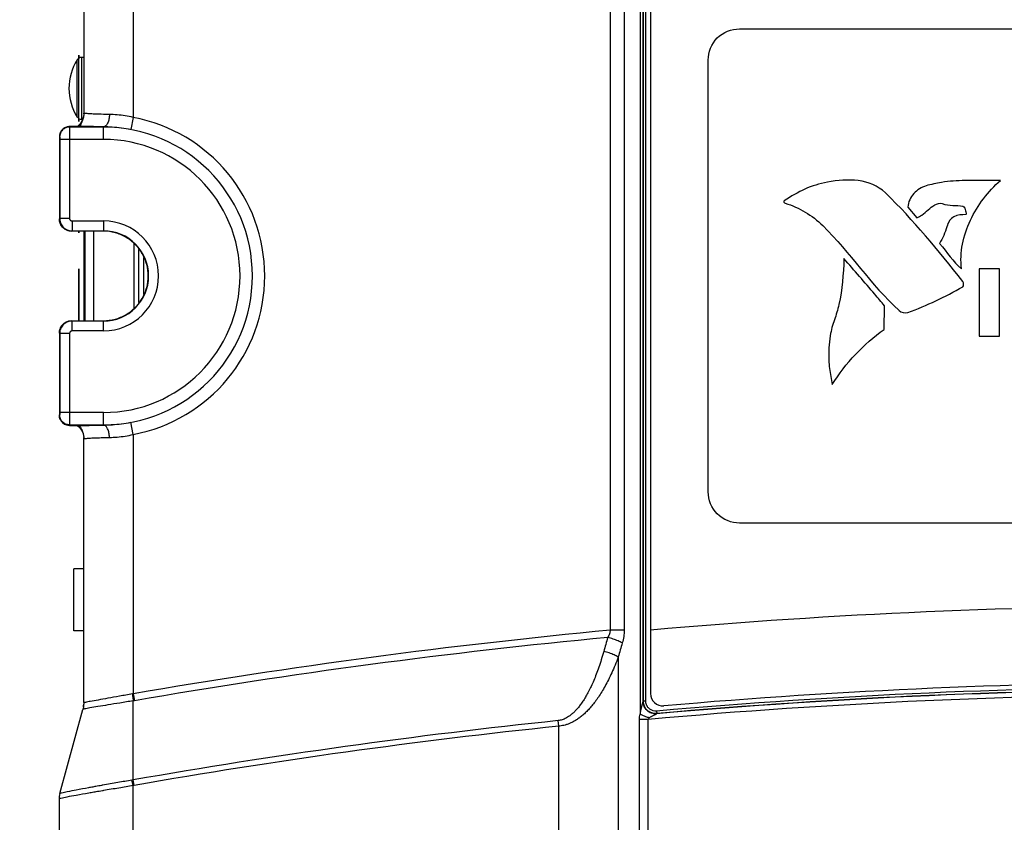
# Model space of a CAD drawing. Header units: inches. Extents: x 0 to 34, y 0 to 22.
# Tile 25 of 50: x 15.7 to 17.7, y 10.6 to 12.2. Entities that reach past the tile are written whole.
import ezdxf

# ---------------------------------------------------------------- set-up
doc = ezdxf.new("R2010")
doc.units = ezdxf.units.IN
doc.header["$LTSCALE"] = 1.87
doc.header["$MEASUREMENT"] = 0
doc.layers.get('0').update_dxf_attribs({"linetype": 'CONTINUOUS'})
for name, color, linetype in [('02___PRT_ALL_AXES', 7, 'CONTINUOUS'), ('DATUMCURVES', 7, 'CONTINUOUS'), ('DIMENSIONS', 7, 'CONTINUOUS')]:
    doc.layers.add(name, color=color, linetype=linetype)
doc.styles.get("Standard").update_dxf_attribs({"font": 'txt', "width": 0.8})
doc.dimstyles.new('DIMSTYLE_1', dxfattribs={"dimtxt": 0.125, "dimasz": 0.1875, "dimexe": 0.18, "dimexo": 0.0625, "dimgap": 0.09, "dimtad": 0, "dimtih": 1, "dimtoh": 1, "dimdec": 3, "dimzin": 4, "dimdsep": 46, "dimtxsty": 'STANDARD', "dimblk": '_FILLED', "dimblk1": '_FILLED', "dimblk2": '_FILLED', "dimcen": 0.09, "dimadec": 0, "dimazin": 0, "dimtp": 0.01, "dimtm": 0.01, "dimtfac": 1, "dimtdec": 3, "dimtofl": 0, "dimtmove": 0, "dimatfit": 3, "dimldrblk": '_FILLED', "dimfxl": 1, "dimtolj": 1, "dimtzin": 4, "dimarcsym": 0})

# ---------------------------------------------------------------- blocks, each defined once
blk = doc.blocks.new('_FILLED')
at = {"color": 0, "linetype": 'BYBLOCK'}
blk.add_solid([(0, 0), (-1, 0.167), (-1, -0.167)], dxfattribs=at)
blk = doc.blocks.new('*D10')
at = {"layer": 'DIMENSIONS', "color": 2, "linetype": 'CONTINUOUS'}
for p, q in [((14.6548, 12.7625), (14.6548, 8.7259)), ((15.8287, 10.0189), (15.8287, 8.7259)), ((14.6548, 8.8509), (14.3248, 8.8509)), ((15.8287, 8.8509), (16.1887, 8.8509))]:
    blk.add_line(p, q, dxfattribs=at)
at = {"layer": 'DIMENSIONS', "color": 2, "linetype": 'CONTINUOUS', "xscale": 0.1875, "yscale": 0.1875, "zscale": 0.1875}
blk.add_blockref('_FILLED', (14.6548, 8.8509), dxfattribs=at)
at = {"layer": 'DIMENSIONS', "color": 2, "linetype": 'CONTINUOUS', "xscale": 0.1875, "yscale": 0.1875, "zscale": 0.1875, "rotation": 180}
blk.add_blockref('_FILLED', (15.8287, 8.8509), dxfattribs=at)
at = {"layer": 'DIMENSIONS', "color": 2, "linetype": 'CONTINUOUS', "width": 0.8}
for s, p in [('1.174', (12.9373, 8.7884)), ('[', (13.5623, 8.7884)), ('29.82', (13.6623, 8.7884)), (']', (14.1623, 8.7884))]:
    blk.add_text(s, height=0.125, dxfattribs=at).set_placement(p)
blk = doc.blocks.new('*D15')
at = {"layer": 'DIMENSIONS', "color": 2, "linetype": 'CONTINUOUS'}
for p, q in [((14.7783, 16.2896), (13.0298, 16.2896)), ((13.1548, 16.2896), (13.1548, 13.7856)), ((13.1548, 9.9354), (13.1548, 13.5356)), ((16.0117, 9.9354), (13.0298, 9.9354))]:
    blk.add_line(p, q, dxfattribs=at)
at = {"layer": 'DIMENSIONS', "color": 2, "linetype": 'CONTINUOUS', "xscale": 0.1875, "yscale": 0.1875, "zscale": 0.1875}
for p, rotation in [((13.1548, 16.2896), 90), ((13.1548, 9.9354), 270)]:
    blk.add_blockref('_FILLED', p, dxfattribs=dict(at, rotation=rotation))
at = {"layer": 'DIMENSIONS', "color": 2, "linetype": 'CONTINUOUS', "width": 0.8}
for s, p in [('[', (13.1173, 13.5981)), (']', (13.7173, 13.5981)), ('6.354', (12.4923, 13.5981)), ('161.4', (13.2173, 13.5981))]:
    blk.add_text(s, height=0.125, dxfattribs=at).set_placement(p)

msp = doc.modelspace()

# ---------------------------------------------------------------- linework, layer by layer
at = {"color": 7, "linetype": 'CONTINUOUS'}
for p, q in [((17.0049, 12.5654), (17.0049, 10.7923)), ((15.8787, 12.5426), (15.8787, 12.0057)), ((17.0108, 12.54), (17.0108, 10.8177)), ((17.0112, 10.8183), (17.0112, 12.5395)), ((17.0162, 10.8183), (17.0162, 12.5395)), ((15.9787, 12.5244), (15.9787, 11.9996)), ((17.0256, 12.5238), (17.0256, 10.8339)), ((16.944, 12.3957), (16.944, 10.962)), ((16.9723, 12.3957), (16.9723, 10.962)), ((15.8656, 12.0005), (15.8656, 12.1162)), ((15.874, 12.1209), (15.874, 11.9959)), ((15.8787, 12.1209), (15.874, 12.1209)), ((15.8782, 12.0017), (15.8765, 11.9959)), ((15.8789, 12.0068), (15.8782, 12.0017)), ((15.9787, 11.9996), (15.9741, 11.9751)), ((15.8375, 11.977), (15.833, 11.9725)), ((15.8493, 11.9808), (15.8499, 11.9802)), ((15.9187, 11.9802), (15.8499, 11.9802)), ((15.8567, 11.9816), (15.8539, 11.9814)), ((15.8674, 11.982), (15.8567, 11.9816)), ((15.8575, 11.9816), (15.8567, 11.9816)), ((15.8674, 11.982), (15.8666, 11.982)), ((15.8765, 11.9959), (15.874, 11.9959)), ((15.9187, 11.9552), (15.9187, 11.9806)), ((15.8293, 11.9608), (15.8293, 11.9608)), ((15.8293, 11.9608), (15.8293, 11.7944)), ((15.8293, 11.9608), (15.8299, 11.9602)), ((15.83, 11.9552), (15.83, 11.7952)), ((15.9187, 11.9552), (15.83, 11.9552)), ((15.85, 11.9552), (15.85, 11.7952)), ((15.8293, 11.8642), (15.8293, 11.8642)), ((17.5465, 11.8183), (17.5646, 11.7968)), ((15.83, 11.7952), (15.8293, 11.7944)), ((15.8293, 11.7944), (15.8293, 11.7944)), ((15.85, 11.7952), (15.83, 11.7952)), ((15.855, 11.7902), (15.855, 11.7702)), ((15.855, 11.7902), (15.9187, 11.7902)), ((15.9187, 11.7902), (15.9187, 11.7694)), ((15.855, 11.7702), (15.8543, 11.7694)), ((15.9187, 11.7694), (15.8543, 11.7694)), ((15.8543, 11.7694), (15.8543, 11.7694)), ((15.855, 11.7702), (15.9187, 11.7702)), ((15.8787, 11.7694), (15.8787, 11.5883)), ((15.8807, 11.7694), (15.8807, 11.5883)), ((15.8987, 11.7694), (15.8987, 11.5883)), ((15.9187, 11.7694), (15.9187, 11.7694)), ((15.9805, 11.6132), (15.9805, 11.7445)), ((15.9905, 11.625), (15.9905, 11.7327)), ((16.0003, 11.6414), (16.0003, 11.7163)), ((17.732, 11.693), (17.691, 11.693)), ((17.691, 11.693), (17.691, 11.5568)), ((17.732, 11.5568), (17.732, 11.693)), ((17.4984, 11.5705), (17.4991, 11.6185)), ((15.855, 11.5875), (15.8543, 11.5883)), ((15.8543, 11.5883), (15.8543, 11.5883)), ((15.8543, 11.5883), (15.9187, 11.5883)), ((15.855, 11.5675), (15.855, 11.5875)), ((15.9187, 11.5875), (15.855, 11.5875)), ((15.9187, 11.5875), (15.9187, 11.5883)), ((15.9187, 11.5883), (15.9187, 11.5883)), ((15.9187, 11.5675), (15.9187, 11.5875)), ((15.83, 11.5626), (15.8293, 11.5633)), ((15.8293, 11.5633), (15.8293, 11.3969)), ((15.8293, 11.5633), (15.8293, 11.5633)), ((15.83, 11.5626), (15.83, 11.4026)), ((15.85, 11.5626), (15.83, 11.5626)), ((15.85, 11.5626), (15.85, 11.4026)), ((15.9187, 11.5675), (15.855, 11.5675)), ((17.691, 11.5568), (17.732, 11.5568)), ((15.8293, 11.4935), (15.8293, 11.4935)), ((15.9187, 11.4026), (15.83, 11.4026)), ((15.9187, 11.3771), (15.9187, 11.4026)), ((15.8299, 11.3976), (15.8293, 11.3969)), ((15.8293, 11.3969), (15.8298, 11.3925)), ((15.8293, 11.3969), (15.8293, 11.3969)), ((15.9787, 11.3581), (15.9741, 11.3827)), ((15.8499, 11.3776), (15.8493, 11.377)), ((15.8499, 11.3776), (15.9187, 11.3776)), ((15.8541, 11.3763), (15.8567, 11.3762)), ((15.8575, 11.3762), (15.8567, 11.3762)), ((15.8567, 11.3762), (15.8674, 11.3757)), ((15.8674, 11.3757), (15.8666, 11.3758)), ((15.8766, 11.3616), (15.8783, 11.3558)), ((15.8783, 11.3558), (15.8789, 11.3509)), ((15.8787, 10.8156), (15.8787, 11.3521)), ((15.8789, 11.3495), (15.8789, 11.3509)), ((15.9787, 11.3581), (15.9787, 10.8333)), ((15.8587, 10.9609), (15.8587, 11.0859)), ((15.8787, 11.0859), (15.8587, 11.0859)), ((15.8787, 10.9609), (15.8587, 10.9609)), ((16.9723, 10.962), (16.944, 10.962)), ((16.9606, 10.9079), (16.9606, 10.0743)), ((15.9787, 10.8333), (15.9811, 10.8194)), ((15.8301, 10.6315), (15.8768, 10.8015)), ((15.9787, 10.6591), (15.9787, 10.8191)), ((17.0108, 10.8178), (17.0112, 10.8183)), ((17.0162, 10.8183), (17.0112, 10.8183)), ((17.0209, 10.7814), (17.0033, 10.7814)), ((17.0033, 10.1218), (17.0033, 10.7814)), ((17.0209, 10.1218), (17.0209, 10.7814)), ((17.038, 10.7984), (17.0384, 10.7934)), ((17.038, 10.7929), (17.0384, 10.7934)), ((16.8399, 10.7678), (16.8387, 10.779)), ((16.8399, 10.0825), (16.8399, 10.7678)), ((15.9787, 10.6476), (15.9761, 10.6587)), ((15.9807, 10.648), (15.9787, 10.6591)), ((15.9787, 9.974), (15.9787, 10.6476)), ((15.8287, 10.6209), (15.8287, 10.0814))]:
    msp.add_line(p, q, dxfattribs=at)
for points in [[(15.8459, 11.9806), (15.8423, 11.9796), (15.8375, 11.977)], [(15.8539, 11.9814), (15.8508, 11.9812), (15.8484, 11.981), (15.8459, 11.9806)], [(15.8765, 11.9959), (15.8741, 11.9907), (15.8713, 11.9865), (15.8684, 11.9834), (15.8678, 11.9829)], [(15.833, 11.9725), (15.8301, 11.9664), (15.8293, 11.9608)], [(15.8293, 11.7944), (15.8301, 11.7881), (15.834, 11.7798), (15.8406, 11.7735), (15.8491, 11.77), (15.8543, 11.7694)], [(15.8543, 11.5883), (15.8479, 11.5875), (15.8397, 11.5836), (15.8333, 11.5769), (15.8298, 11.5685), (15.8293, 11.5633)], [(15.8298, 11.3925), (15.8321, 11.3867), (15.8357, 11.3822)], [(15.8357, 11.3822), (15.84, 11.3792), (15.8438, 11.3776)], [(15.8438, 11.3776), (15.8467, 11.3769), (15.849, 11.3767), (15.8513, 11.3765), (15.8541, 11.3763)], [(15.8663, 11.3758), (15.8663, 11.3758), (15.8682, 11.3745), (15.8711, 11.3715)], [(15.8711, 11.3715), (15.8741, 11.367), (15.8766, 11.3616)]]:
    msp.add_lwpolyline(points, dxfattribs=at)
for centre, radius, start, end in [((15.9564, 12.0584), 0.1077, 147.4796, 212.5204), ((15.874, 12.1109), 0.01, 90, 147.4796), ((15.874, 12.0059), 0.01, 212.5204, 270), ((15.9187, 11.6789), 0.3263, 280.5957, 79.4038), ((15.9187, 11.6789), 0.3013, 270, 90), ((15.9187, 11.6789), 0.2763, 270, 90), ((15.9187, 11.6789), 0.1113, 270, 90), ((15.9187, 11.6789), 0.0913, 270, 90), ((18.1425, -1.7122), 12.7235, 84.96408, 95.03592), ((18.1425, -1.7122), 12.7307, 95.4017, 99.78566), ((18.1425, -1.7122), 12.7166, 95.4291, 99.78566), ((18.1425, -1.7122), 12.5592, 84.95483, 95.04517), ((18.1425, -1.7122), 12.5538, 84.95283, 95.04717), ((18.1425, -1.7122), 12.5542, 84.95483, 95.04516), ((18.1425, -1.7122), 12.5685, 85.02614, 94.97386), ((18.1425, -1.7122), 12.5438, 84.87043, 95.12957), ((17.0506, 10.8339), 0.025, 180, 274.9739), ((15.8287, 10.8151), 0.05, 349.756, 356.9348), ((18.1425, -1.7122), 12.5591, 95.95862, 99.92076), ((18.1425, -1.7122), 12.5478, 95.95862, 99.92075), ((15.8687, 10.6209), 0.04, 164.6514, 180.0072)]:
    msp.add_arc(centre, radius, start, end, dxfattribs=at)
for points in [[(15.8769, 11.996), (15.8765, 11.9947), (15.8761, 11.9935), (15.8756, 11.9922)], [(15.8789, 12.0068), (15.8789, 12.0059), (15.8788, 12.005), (15.8787, 12.0041)], [(15.8789, 12.0082), (15.8789, 12.0078), (15.8789, 12.0073), (15.8789, 12.0068)], [(15.8791, 12.0082), (15.8791, 12.0082), (15.879, 12.0082), (15.8789, 12.0082)], [(15.8512, 11.9812), (15.8501, 11.9812), (15.8488, 11.9812), (15.8493, 11.9808)], [(15.8575, 11.9816), (15.8554, 11.9815), (15.8546, 11.9812), (15.8512, 11.9812)], [(15.8681, 11.9821), (15.8679, 11.9821), (15.8677, 11.982), (15.8674, 11.982)], [(15.8305, 11.9677), (15.8297, 11.9655), (15.8293, 11.9631), (15.8293, 11.9608)], [(15.8345, 11.9742), (15.8333, 11.9729), (15.8323, 11.9714), (15.8314, 11.9698)], [(15.8352, 11.9749), (15.8349, 11.9747), (15.8347, 11.9745), (15.8345, 11.9742)], [(15.8358, 11.9755), (15.8356, 11.9753), (15.8354, 11.9751), (15.8352, 11.9749)], [(17.501, 11.847), (17.47, 11.8768), (17.4252, 11.8762), (17.3838, 11.8687)], [(17.3838, 11.8687), (17.351, 11.8627), (17.3242, 11.8496), (17.2965, 11.8307)], [(17.6578, 11.6675), (17.6066, 11.7318), (17.5593, 11.7908), (17.501, 11.847)], [(17.2965, 11.8307), (17.2952, 11.8298), (17.2956, 11.8269), (17.298, 11.8262)], [(17.298, 11.8262), (17.327, 11.8171), (17.3529, 11.802), (17.3745, 11.7807)], [(17.6009, 11.8225), (17.6055, 11.8249), (17.6114, 11.8273), (17.6162, 11.8254)], [(15.8303, 11.7873), (15.8302, 11.7877), (15.8301, 11.7881), (15.83, 11.7886)], [(15.8342, 11.7796), (15.834, 11.7799), (15.8338, 11.7801), (15.8337, 11.7804)], [(17.3745, 11.7807), (17.4305, 11.7255), (17.4705, 11.662), (17.5289, 11.6089)], [(17.6255, 11.7784), (17.6223, 11.7664), (17.6164, 11.7553), (17.6108, 11.7443)], [(15.8411, 11.7732), (15.8407, 11.7735), (15.8404, 11.7737), (15.84, 11.7739)], [(15.8497, 11.7699), (15.8493, 11.7699), (15.8489, 11.77), (15.8485, 11.7701)], [(17.6108, 11.7443), (17.6262, 11.7277), (17.6378, 11.7075), (17.6552, 11.6932)], [(17.6579, 11.6571), (17.6597, 11.658), (17.6599, 11.6649), (17.6578, 11.6675)], [(17.5467, 11.605), (17.5855, 11.6193), (17.6215, 11.6363), (17.6579, 11.6571)], [(17.5289, 11.6089), (17.5328, 11.6054), (17.5405, 11.6027), (17.5467, 11.605)], [(15.8331, 11.5765), (15.8333, 11.5769), (15.8335, 11.5772), (15.8338, 11.5776)], [(15.8395, 11.5834), (15.8397, 11.5836), (15.84, 11.5838), (15.8402, 11.5839)], [(15.8471, 11.5872), (15.8476, 11.5874), (15.848, 11.5875), (15.8484, 11.5876)], [(15.8297, 11.5679), (15.8298, 11.5683), (15.8299, 11.5686), (15.83, 11.569)], [(17.3937, 11.4589), (17.42, 11.5026), (17.4569, 11.5409), (17.4984, 11.5705)], [(15.8304, 11.3903), (15.8297, 11.3925), (15.8293, 11.3947), (15.8293, 11.3969)], [(15.8352, 11.3828), (15.8335, 11.3844), (15.8322, 11.3863), (15.8312, 11.3884)], [(15.8417, 11.3785), (15.8393, 11.3795), (15.837, 11.3809), (15.8352, 11.3828)], [(15.8493, 11.377), (15.8467, 11.377), (15.8441, 11.3775), (15.8417, 11.3785)], [(15.8567, 11.3762), (15.8569, 11.3762), (15.8572, 11.3762), (15.8575, 11.3762)], [(15.8674, 11.3757), (15.8719, 11.376), (15.8764, 11.3761), (15.8809, 11.3763)], [(15.8786, 11.3541), (15.8787, 11.3539), (15.8787, 11.3536), (15.8787, 11.3534)], [(15.8789, 11.3495), (15.88, 11.35), (15.8811, 11.35), (15.8823, 11.3501)], [(15.9014, 10.6455), (15.9001, 10.6453), (15.8987, 10.645), (15.8973, 10.6447)], [(15.903, 10.6458), (15.9025, 10.6457), (15.902, 10.6456), (15.9014, 10.6455)], [(15.9149, 10.6479), (15.9109, 10.6472), (15.907, 10.6465), (15.903, 10.6458)], [(15.9171, 10.6483), (15.9163, 10.6482), (15.9156, 10.6481), (15.9149, 10.6479)], [(15.8288, 10.6227), (15.8287, 10.6221), (15.8287, 10.6215), (15.8287, 10.6209)], [(15.9033, 10.6348), (15.9019, 10.6345), (15.9006, 10.6343), (15.8992, 10.6341)], [(15.9168, 10.6371), (15.9123, 10.6363), (15.9078, 10.6356), (15.9033, 10.6348)], [(15.9185, 10.6374), (15.9179, 10.6373), (15.9174, 10.6372), (15.9168, 10.6371)]]:
    msp.add_open_spline(points, degree=3, dxfattribs=at)
for points, knots in [([(15.8787, 12.0041), (15.8785, 12.0027), (15.878, 12), (15.8773, 11.9973), (15.8769, 11.996)], [0, 0, 0, 0, 0.501419, 1, 1, 1, 1]), ([(15.8789, 12.0068), (15.8789, 12.0069), (15.8789, 12.0074), (15.8789, 12.0079), (15.8789, 12.0082)], [0, 0, 0, 0, 0.201402, 1, 1, 1, 1]), ([(15.9307, 12.0056), (15.9252, 12.0057), (15.9151, 12.0059), (15.9014, 12.0064), (15.8907, 12.0068), (15.8837, 12.0075), (15.8801, 12.0077), (15.8791, 12.0082)], [0, 0, 0, 0, 0.318118, 0.58793, 0.797107, 0.937439, 1, 1, 1, 1]), ([(15.9307, 12.0056), (15.9307, 12.0024), (15.9301, 11.9964), (15.9276, 11.9885), (15.9241, 11.9827), (15.9204, 11.9807), (15.9187, 11.9806)], [0, 0, 0, 0, 0.320462, 0.606086, 0.831832, 1, 1, 1, 1]), ([(15.9787, 11.9996), (15.9733, 12.0009), (15.9625, 12.003), (15.9464, 12.005), (15.9359, 12.0055), (15.9307, 12.0056)], [0, 0, 0, 0, 0.345666, 0.680147, 1, 1, 1, 1]), ([(15.8499, 11.9802), (15.8473, 11.9802), (15.842, 11.9791), (15.8354, 11.9747), (15.831, 11.968), (15.8299, 11.9628), (15.8299, 11.9602)], [0, 0, 0, 0, 0.249977, 0.5, 0.750023, 1, 1, 1, 1]), ([(15.8493, 11.9808), (15.8467, 11.9808), (15.8417, 11.9798), (15.8375, 11.9771), (15.8358, 11.9755)], [0, 0, 0, 0, 0.53073, 1, 1, 1, 1]), ([(15.8499, 11.9802), (15.8499, 11.98), (15.8499, 11.9795), (15.85, 11.9784), (15.85, 11.9764), (15.85, 11.9736), (15.85, 11.9699), (15.85, 11.9654), (15.85, 11.9604), (15.85, 11.957), (15.85, 11.9552)], [0, 0, 0, 0, 0.016109, 0.060727, 0.138754, 0.252813, 0.402516, 0.583384, 0.786515, 1, 1, 1, 1]), ([(15.9187, 11.9806), (15.9119, 11.9807), (15.8993, 11.9809), (15.8822, 11.9814), (15.8719, 11.9818), (15.8674, 11.982)], [0, 0, 0, 0, 0.398938, 0.737131, 1, 1, 1, 1]), ([(15.8756, 11.9922), (15.8751, 11.991), (15.8742, 11.9887), (15.8724, 11.9856), (15.8705, 11.9833), (15.8688, 11.9823), (15.8681, 11.9821)], [0, 0, 0, 0, 0.298371, 0.578131, 0.829835, 1, 1, 1, 1]), ([(15.9741, 11.9751), (15.9678, 11.9762), (15.9553, 11.9782), (15.9368, 11.98), (15.9247, 11.9805), (15.9187, 11.9806)], [0, 0, 0, 0, 0.344103, 0.679663, 1, 1, 1, 1]), ([(15.8299, 11.9602), (15.8299, 11.9602), (15.8299, 11.96), (15.83, 11.9598), (15.83, 11.9594), (15.83, 11.9589), (15.83, 11.9581), (15.83, 11.9572), (15.83, 11.9562), (15.83, 11.9555), (15.83, 11.9552)], [0, 0, 0, 0, 0.016597, 0.0614, 0.139487, 0.253498, 0.403043, 0.583662, 0.786515, 1, 1, 1, 1]), ([(15.8314, 11.9698), (15.8312, 11.9693), (15.8309, 11.9687), (15.8306, 11.9679), (15.8305, 11.9677)], [0, 0, 0, 0, 0.653391, 1, 1, 1, 1]), ([(15.8293, 11.87), (15.8293, 11.8689), (15.8293, 11.867), (15.8293, 11.8651), (15.8293, 11.8642)], [0, 0, 0, 0, 0.541327, 1, 1, 1, 1]), ([(17.5834, 11.8612), (17.574, 11.8585), (17.5565, 11.8474), (17.5471, 11.8282), (17.5465, 11.8183)], [0, 0, 0, 0, 0.496883, 1, 1, 1, 1]), ([(17.734, 11.8723), (17.7102, 11.8721), (17.6704, 11.8726), (17.6198, 11.8703), (17.5937, 11.8641), (17.5834, 11.8612)], [0, 0, 0, 0, 0.471091, 0.788847, 1, 1, 1, 1]), ([(17.6552, 11.6932), (17.6509, 11.7262), (17.6666, 11.7958), (17.7089, 11.8498), (17.734, 11.8723)], [0, 0, 0, 0, 0.497293, 1, 1, 1, 1]), ([(17.5646, 11.7968), (17.5682, 11.7979), (17.5816, 11.805), (17.591, 11.8174), (17.6009, 11.8225)], [0, 0, 0, 0, 0.251756, 1, 1, 1, 1]), ([(17.6162, 11.8254), (17.623, 11.8228), (17.6372, 11.8213), (17.6513, 11.8217), (17.6577, 11.8199)], [0, 0, 0, 0, 0.522635, 1, 1, 1, 1]), ([(17.6577, 11.8199), (17.6612, 11.819), (17.6634, 11.8116), (17.6639, 11.8073), (17.6648, 11.8029), (17.664, 11.8029)], [0, 0, 0, 0, 0.567394, 0.867669, 1, 1, 1, 1]), ([(17.664, 11.8029), (17.6558, 11.8031), (17.6428, 11.8022), (17.6299, 11.7908), (17.6266, 11.7828), (17.6255, 11.7784)], [0, 0, 0, 0, 0.493843, 0.725062, 1, 1, 1, 1]), ([(15.83, 11.7886), (15.83, 11.7887), (15.8295, 11.7906), (15.8293, 11.7926), (15.8293, 11.7944)], [0, 0, 0, 0, 0.080709, 1, 1, 1, 1]), ([(15.83, 11.7952), (15.83, 11.7938), (15.8303, 11.7909), (15.8314, 11.7865), (15.8335, 11.7822), (15.8364, 11.7782), (15.8402, 11.7748), (15.8448, 11.7722), (15.8498, 11.7706), (15.8533, 11.7702), (15.855, 11.7702)], [0, 0, 0, 0, 0.107123, 0.221711, 0.342637, 0.468806, 0.599043, 0.731981, 0.866123, 1, 1, 1, 1]), ([(15.8337, 11.7804), (15.8329, 11.7815), (15.8316, 11.7837), (15.8307, 11.7861), (15.8303, 11.7873)], [0, 0, 0, 0, 0.530369, 1, 1, 1, 1]), ([(15.84, 11.7739), (15.8393, 11.7745), (15.8372, 11.7761), (15.8353, 11.7781), (15.8342, 11.7795), (15.8342, 11.7796)], [0, 0, 0, 0, 0.332664, 0.961533, 1, 1, 1, 1]), ([(15.85, 11.7952), (15.85, 11.7949), (15.8501, 11.7943), (15.8503, 11.7934), (15.8507, 11.7926), (15.8513, 11.7918), (15.8521, 11.7911), (15.853, 11.7906), (15.854, 11.7903), (15.8547, 11.7902), (15.855, 11.7902)], [0, 0, 0, 0, 0.107224, 0.221856, 0.342782, 0.468906, 0.599067, 0.731922, 0.866005, 1, 1, 1, 1]), ([(15.8485, 11.7701), (15.8477, 11.7703), (15.8454, 11.771), (15.8429, 11.7721), (15.8413, 11.7731), (15.8411, 11.7732)], [0, 0, 0, 0, 0.312881, 0.886032, 1, 1, 1, 1]), ([(15.8543, 11.7694), (15.853, 11.7694), (15.8514, 11.7696), (15.8499, 11.7698), (15.8497, 11.7699)], [0, 0, 0, 0, 0.86585, 1, 1, 1, 1]), ([(15.9187, 11.5883), (15.9265, 11.5883), (15.9423, 11.5904), (15.9644, 11.5995), (15.9833, 11.6141), (15.9979, 11.633), (16.0071, 11.6551), (16.0102, 11.6788), (16.0071, 11.7024), (15.998, 11.7245), (15.9835, 11.7435), (15.9645, 11.7581), (15.9425, 11.7673), (15.9266, 11.7694), (15.9187, 11.7694)], [0, 0, 0, 0, 0.082857, 0.166259, 0.249662, 0.332943, 0.416311, 0.499632, 0.582958, 0.666309, 0.749629, 0.832979, 0.916519, 1, 1, 1, 1]), ([(17.4173, 11.7139), (17.4159, 11.6827), (17.4132, 11.6405), (17.4015, 11.6002), (17.3979, 11.5902)], [0, 0, 0, 0, 0.745915, 1, 1, 1, 1]), ([(17.4991, 11.6185), (17.4927, 11.6264), (17.4659, 11.6586), (17.4381, 11.6899), (17.4173, 11.7139)], [0, 0, 0, 0, 0.243653, 1, 1, 1, 1]), ([(15.855, 11.5875), (15.8536, 11.5875), (15.8507, 11.5873), (15.8464, 11.5861), (15.8421, 11.5841), (15.8381, 11.5812), (15.8347, 11.5773), (15.832, 11.5728), (15.8304, 11.5678), (15.83, 11.5643), (15.83, 11.5626)], [0, 0, 0, 0, 0.107123, 0.221711, 0.342637, 0.468806, 0.599043, 0.731981, 0.866123, 1, 1, 1, 1]), ([(15.8338, 11.5776), (15.8343, 11.5783), (15.8359, 11.5804), (15.8379, 11.5823), (15.8394, 11.5833), (15.8395, 11.5834)], [0, 0, 0, 0, 0.332489, 0.961416, 1, 1, 1, 1]), ([(15.8402, 11.5839), (15.8413, 11.5847), (15.8436, 11.586), (15.846, 11.5869), (15.8471, 11.5872)], [0, 0, 0, 0, 0.530202, 1, 1, 1, 1]), ([(15.8484, 11.5876), (15.8486, 11.5876), (15.8505, 11.5881), (15.8525, 11.5883), (15.8543, 11.5883)], [0, 0, 0, 0, 0.08057, 1, 1, 1, 1]), ([(17.3979, 11.5902), (17.3942, 11.5798), (17.383, 11.5368), (17.3862, 11.4911), (17.3937, 11.4589)], [0, 0, 0, 0, 0.251121, 1, 1, 1, 1]), ([(15.8293, 11.5633), (15.8293, 11.5646), (15.8294, 11.5662), (15.8297, 11.5677), (15.8297, 11.5679)], [0, 0, 0, 0, 0.8655, 1, 1, 1, 1]), ([(15.83, 11.569), (15.8302, 11.5699), (15.8308, 11.5722), (15.832, 11.5746), (15.8329, 11.5762), (15.8331, 11.5765)], [0, 0, 0, 0, 0.312744, 0.885883, 1, 1, 1, 1]), ([(15.855, 11.5675), (15.8547, 11.5675), (15.8542, 11.5675), (15.8533, 11.5673), (15.8524, 11.5669), (15.8516, 11.5663), (15.851, 11.5655), (15.8504, 11.5646), (15.8501, 11.5636), (15.85, 11.5629), (15.85, 11.5626)], [0, 0, 0, 0, 0.107224, 0.221856, 0.342782, 0.468906, 0.599067, 0.731922, 0.866005, 1, 1, 1, 1]), ([(15.8293, 11.4935), (15.8293, 11.4924), (15.8293, 11.4905), (15.8293, 11.4886), (15.8293, 11.4879)], [0, 0, 0, 0, 0.614459, 1, 1, 1, 1]), ([(15.8293, 11.4879), (15.8293, 11.4873), (15.8293, 11.4851), (15.8293, 11.4829), (15.8293, 11.4813)], [0, 0, 0, 0, 0.262522, 1, 1, 1, 1]), ([(15.83, 11.4026), (15.83, 11.4023), (15.83, 11.4018), (15.83, 11.4009), (15.83, 11.4001), (15.83, 11.3993), (15.83, 11.3987), (15.83, 11.3981), (15.8299, 11.3978), (15.8299, 11.3976), (15.8299, 11.3976)], [0, 0, 0, 0, 0.156547, 0.322365, 0.489478, 0.648385, 0.788567, 0.899193, 0.971331, 1, 1, 1, 1]), ([(15.85, 11.4026), (15.85, 11.4012), (15.85, 11.3986), (15.85, 11.3945), (15.85, 11.3904), (15.85, 11.3865), (15.85, 11.3831), (15.85, 11.3804), (15.8499, 11.3786), (15.8499, 11.3778), (15.8499, 11.3776)], [0, 0, 0, 0, 0.156659, 0.322545, 0.489747, 0.648773, 0.789082, 0.899782, 0.971845, 1, 1, 1, 1]), ([(15.8499, 11.3776), (15.8473, 11.3776), (15.842, 11.3786), (15.8354, 11.3831), (15.831, 11.3897), (15.8299, 11.395), (15.8299, 11.3976)], [0, 0, 0, 0, 0.249977, 0.5, 0.750023, 1, 1, 1, 1]), ([(15.8312, 11.3884), (15.8311, 11.3887), (15.8308, 11.3893), (15.8305, 11.39), (15.8304, 11.3903)], [0, 0, 0, 0, 0.45836, 1, 1, 1, 1]), ([(15.9187, 11.3771), (15.9247, 11.3772), (15.9369, 11.3777), (15.9554, 11.3795), (15.9678, 11.3815), (15.9741, 11.3827)], [0, 0, 0, 0, 0.320556, 0.656061, 1, 1, 1, 1]), ([(15.8493, 11.377), (15.8488, 11.3765), (15.8538, 11.3766), (15.8551, 11.3763), (15.8567, 11.3762)], [0, 0, 0, 0, 0.261539, 1, 1, 1, 1]), ([(15.8674, 11.3757), (15.868, 11.3757), (15.8693, 11.3753), (15.8708, 11.3741), (15.8716, 11.3731), (15.872, 11.3726)], [0, 0, 0, 0, 0.323563, 0.653718, 1, 1, 1, 1]), ([(15.872, 11.3726), (15.8724, 11.372), (15.8731, 11.3709), (15.8741, 11.369), (15.875, 11.3671), (15.8755, 11.3658), (15.8757, 11.3652)], [0, 0, 0, 0, 0.246477, 0.497805, 0.749888, 1, 1, 1, 1]), ([(15.8757, 11.3652), (15.876, 11.3646), (15.8764, 11.3633), (15.8768, 11.362), (15.877, 11.3614)], [0, 0, 0, 0, 0.505538, 1, 1, 1, 1]), ([(15.877, 11.3614), (15.8772, 11.3608), (15.8775, 11.3595), (15.878, 11.3577), (15.8784, 11.3559), (15.8786, 11.3547), (15.8786, 11.3541)], [0, 0, 0, 0, 0.261418, 0.517032, 0.764692, 1, 1, 1, 1]), ([(15.8809, 11.3763), (15.8867, 11.3765), (15.8993, 11.3768), (15.9119, 11.377), (15.9187, 11.3771)], [0, 0, 0, 0, 0.459597, 1, 1, 1, 1]), ([(15.9307, 11.3521), (15.9307, 11.3553), (15.9301, 11.3613), (15.9276, 11.3692), (15.9241, 11.375), (15.9204, 11.377), (15.9187, 11.3771)], [0, 0, 0, 0, 0.320461, 0.606088, 0.831836, 1, 1, 1, 1]), ([(15.8787, 11.3534), (15.8788, 11.3531), (15.8788, 11.3523), (15.8789, 11.351), (15.8789, 11.35), (15.8789, 11.3495)], [0, 0, 0, 0, 0.231426, 0.625264, 1, 1, 1, 1]), ([(15.8823, 11.3501), (15.8848, 11.3503), (15.8907, 11.3509), (15.9014, 11.3513), (15.9151, 11.3518), (15.9252, 11.352), (15.9307, 11.3521)], [0, 0, 0, 0, 0.149807, 0.373088, 0.661214, 1, 1, 1, 1]), ([(15.9307, 11.3521), (15.9359, 11.3522), (15.9464, 11.3528), (15.9625, 11.3547), (15.9733, 11.3568), (15.9787, 11.3581)], [0, 0, 0, 0, 0.319918, 0.654517, 1, 1, 1, 1]), ([(16.944, 10.962), (16.9438, 10.9596), (16.9428, 10.9545), (16.9406, 10.9498), (16.9393, 10.9474)], [0, 0, 0, 0, 0.471465, 1, 1, 1, 1]), ([(16.9723, 10.962), (16.9723, 10.9578), (16.9717, 10.949), (16.9699, 10.9405), (16.9686, 10.9362)], [0, 0, 0, 0, 0.487517, 1, 1, 1, 1]), ([(16.9393, 10.9474), (16.9379, 10.9427), (16.9353, 10.9333), (16.9326, 10.9238), (16.9312, 10.9191)], [0, 0, 0, 0, 0.499862, 1, 1, 1, 1]), ([(16.9686, 10.9362), (16.9659, 10.9377), (16.9598, 10.9407), (16.95, 10.9444), (16.9429, 10.9465), (16.9393, 10.9474)], [0, 0, 0, 0, 0.29981, 0.641444, 1, 1, 1, 1]), ([(16.9686, 10.9362), (16.9673, 10.9315), (16.9646, 10.922), (16.9619, 10.9126), (16.9606, 10.9079)], [0, 0, 0, 0, 0.499863, 1, 1, 1, 1]), ([(16.9312, 10.9191), (16.9296, 10.9135), (16.9264, 10.9027), (16.9213, 10.8873), (16.9161, 10.8733), (16.911, 10.8604), (16.9057, 10.8487), (16.9005, 10.8382), (16.8953, 10.8287), (16.8902, 10.8202), (16.885, 10.8126), (16.8799, 10.8059), (16.8749, 10.8001), (16.8699, 10.7951), (16.865, 10.7908), (16.8602, 10.7873), (16.8556, 10.7844), (16.8511, 10.7822), (16.8468, 10.7807), (16.8427, 10.7796), (16.84, 10.7792), (16.8387, 10.779)], [0, 0, 0, 0, 0.100113, 0.192171, 0.277183, 0.356028, 0.428879, 0.49585, 0.557383, 0.613965, 0.665969, 0.713714, 0.757514, 0.797721, 0.834666, 0.868516, 0.899429, 0.92765, 0.953528, 0.977488, 1, 1, 1, 1]), ([(16.9606, 10.9079), (16.9585, 10.9022), (16.9543, 10.8914), (16.9476, 10.876), (16.9409, 10.862), (16.9341, 10.8491), (16.9273, 10.8375), (16.9205, 10.8269), (16.9137, 10.8174), (16.907, 10.8089), (16.9003, 10.8013), (16.8936, 10.7946), (16.8871, 10.7888), (16.8806, 10.7838), (16.8742, 10.7795), (16.8679, 10.776), (16.8618, 10.7732), (16.856, 10.771), (16.8504, 10.7694), (16.8451, 10.7684), (16.8416, 10.7679), (16.8399, 10.7678)], [0, 0, 0, 0, 0.093228, 0.179429, 0.259535, 0.334364, 0.40407, 0.468748, 0.528802, 0.584685, 0.636736, 0.685243, 0.730479, 0.772756, 0.812349, 0.849343, 0.883784, 0.915793, 0.945601, 0.973536, 1, 1, 1, 1]), ([(16.9606, 10.9079), (16.9579, 10.9094), (16.9518, 10.9124), (16.9419, 10.9161), (16.9349, 10.9182), (16.9312, 10.9191)], [0, 0, 0, 0, 0.299806, 0.641446, 1, 1, 1, 1]), ([(15.9771, 10.833), (15.9684, 10.8315), (15.9519, 10.8286), (15.9287, 10.8247), (15.9091, 10.8209), (15.8939, 10.8185), (15.8842, 10.8163), (15.8798, 10.8154), (15.8787, 10.8151)], [0, 0, 0, 0, 0.26516, 0.504089, 0.703485, 0.864524, 0.965886, 1, 1, 1, 1]), ([(15.9787, 10.8333), (15.9785, 10.8333), (15.9779, 10.8332), (15.9774, 10.833), (15.9771, 10.833)], [0, 0, 0, 0, 0.493029, 1, 1, 1, 1]), ([(15.9771, 10.833), (15.9773, 10.8314), (15.9777, 10.8283), (15.9782, 10.8237), (15.9785, 10.8206), (15.9787, 10.8191)], [0, 0, 0, 0, 0.337407, 0.671736, 1, 1, 1, 1]), ([(15.8787, 10.8156), (15.8787, 10.8141), (15.8786, 10.8109), (15.878, 10.8061), (15.8773, 10.8031), (15.8768, 10.8015)], [0, 0, 0, 0, 0.333333, 0.66667, 1, 1, 1, 1]), ([(15.9787, 10.8191), (15.9698, 10.8176), (15.9528, 10.8148), (15.9289, 10.8111), (15.9086, 10.8074), (15.8928, 10.8051), (15.8827, 10.8031), (15.8781, 10.8021), (15.8769, 10.8019)], [0, 0, 0, 0, 0.263165, 0.501192, 0.700944, 0.862989, 0.965289, 1, 1, 1, 1]), ([(15.9811, 10.8194), (15.9807, 10.8194), (15.9799, 10.8193), (15.9791, 10.8191), (15.9787, 10.8191)], [0, 0, 0, 0, 0.491937, 1, 1, 1, 1]), ([(17.0049, 10.7923), (17.0051, 10.7937), (17.0056, 10.7963), (17.0063, 10.7999), (17.0069, 10.8029), (17.0076, 10.8055), (17.0081, 10.8078), (17.0087, 10.8098), (17.0091, 10.8115), (17.0095, 10.813), (17.0099, 10.8142), (17.0101, 10.8152), (17.0104, 10.8161), (17.0106, 10.8168), (17.0107, 10.8173), (17.0108, 10.8176), (17.0108, 10.8177)], [0, 0, 0, 0, 0.162975, 0.300216, 0.418285, 0.520981, 0.61045, 0.688377, 0.755824, 0.813458, 0.862023, 0.902261, 0.935215, 0.962834, 0.985233, 1, 1, 1, 1]), ([(17.0108, 10.8177), (17.0108, 10.8178), (17.0108, 10.8178), (17.0108, 10.8178), (17.0108, 10.8178)], [0, 0, 0, 0, 0.589836, 1, 1, 1, 1]), ([(17.038, 10.7929), (17.0346, 10.7926), (17.0276, 10.7935), (17.0185, 10.7989), (17.0123, 10.8075), (17.0108, 10.8144), (17.0108, 10.8178)], [0, 0, 0, 0, 0.249972, 0.5, 0.750028, 1, 1, 1, 1]), ([(17.038, 10.7929), (17.0346, 10.7926), (17.0275, 10.7935), (17.0184, 10.7989), (17.0123, 10.8074), (17.0108, 10.8143), (17.0108, 10.8177)], [0, 0, 0, 0, 0.250663, 0.500733, 0.750541, 1, 1, 1, 1]), ([(17.0384, 10.7934), (17.0357, 10.7931), (17.0301, 10.7936), (17.0224, 10.7969), (17.0162, 10.8026), (17.0122, 10.81), (17.0112, 10.8155), (17.0112, 10.8183)], [0, 0, 0, 0, 0.199879, 0.399647, 0.599542, 0.799287, 1, 1, 1, 1]), ([(17.038, 10.7984), (17.0358, 10.7982), (17.0313, 10.7985), (17.0252, 10.8012), (17.0202, 10.8057), (17.017, 10.8116), (17.0162, 10.8161), (17.0162, 10.8183)], [0, 0, 0, 0, 0.20001, 0.400121, 0.600017, 0.799548, 1, 1, 1, 1]), ([(17.0033, 10.7814), (17.0033, 10.7832), (17.0035, 10.7869), (17.0044, 10.7905), (17.0049, 10.7923)], [0, 0, 0, 0, 0.488118, 1, 1, 1, 1]), ([(17.0233, 10.7847), (17.021, 10.7853), (17.0166, 10.7867), (17.0104, 10.7892), (17.0066, 10.7912), (17.0049, 10.7923)], [0, 0, 0, 0, 0.357387, 0.699051, 1, 1, 1, 1]), ([(17.0209, 10.7814), (17.0211, 10.782), (17.0217, 10.7832), (17.0227, 10.7842), (17.0233, 10.7847)], [0, 0, 0, 0, 0.430687, 1, 1, 1, 1]), ([(17.0233, 10.7847), (17.0239, 10.7852), (17.0251, 10.786), (17.0269, 10.7872), (17.0286, 10.7882), (17.0302, 10.789), (17.0317, 10.7898), (17.033, 10.7904), (17.0341, 10.791), (17.0351, 10.7915), (17.0359, 10.7919), (17.0366, 10.7922), (17.0371, 10.7925), (17.0376, 10.7927), (17.0378, 10.7928), (17.038, 10.7929), (17.038, 10.7929)], [0, 0, 0, 0, 0.135599, 0.263429, 0.381535, 0.489204, 0.585938, 0.67183, 0.74686, 0.811006, 0.864694, 0.908556, 0.943906, 0.972793, 0.99311, 1, 1, 1, 1]), ([(15.8973, 10.6447), (15.8942, 10.6442), (15.883, 10.6421), (15.8656, 10.6388), (15.8475, 10.6356), (15.8364, 10.633), (15.8314, 10.6318), (15.8301, 10.6315)], [0, 0, 0, 0, 0.137026, 0.499435, 0.774866, 0.943343, 1, 1, 1, 1]), ([(15.9761, 10.6587), (15.9666, 10.657), (15.947, 10.6535), (15.9273, 10.6501), (15.9171, 10.6483)], [0, 0, 0, 0, 0.480656, 1, 1, 1, 1]), ([(15.9787, 10.6476), (15.9691, 10.6459), (15.949, 10.6425), (15.929, 10.6392), (15.9185, 10.6374)], [0, 0, 0, 0, 0.479701, 1, 1, 1, 1]), ([(15.9787, 10.6591), (15.9783, 10.659), (15.9774, 10.6589), (15.9765, 10.6588), (15.9761, 10.6587)], [0, 0, 0, 0, 0.495919, 1, 1, 1, 1]), ([(15.9807, 10.648), (15.9803, 10.6479), (15.9797, 10.6478), (15.979, 10.6477), (15.9787, 10.6476)], [0, 0, 0, 0, 0.498883, 1, 1, 1, 1]), ([(15.8444, 10.6243), (15.8405, 10.6235), (15.8353, 10.6223), (15.83, 10.6212), (15.8287, 10.6209)], [0, 0, 0, 0, 0.747803, 1, 1, 1, 1]), ([(15.8296, 10.6291), (15.8294, 10.6282), (15.829, 10.626), (15.8288, 10.6239), (15.8288, 10.6227)], [0, 0, 0, 0, 0.444492, 1, 1, 1, 1]), ([(15.8992, 10.6341), (15.8957, 10.6335), (15.8839, 10.6314), (15.8656, 10.6281), (15.8508, 10.6256), (15.8444, 10.6243)], [0, 0, 0, 0, 0.189323, 0.650852, 1, 1, 1, 1])]:
    msp.add_open_spline(points, degree=3, knots=knots, dxfattribs=at)
at = {"layer": '02___PRT_ALL_AXES', "color": 4, "linetype": 'CONTINUOUS'}
msp.add_line((15.8787, 11.6789), (15.8807, 11.6789), dxfattribs=at)
at = {"layer": 'DATUMCURVES', "color": 40, "linetype": 'CONTINUOUS'}
for points, knots in [([(17.1425, 12.1159, 1.0726), (17.1425, 12.1319, 1.0726), (17.1559, 12.1654, 1.0726), (17.1894, 12.1789, 1.0726), (17.2055, 12.1789, 1.0726)], [0, 0, 0, 0, 0.499984, 1, 1, 1, 1]), ([(17.2055, 12.1789, 1.0726), (17.3031, 12.1789, 1.0726), (17.9277, 12.1789, 1.0726), (18.5524, 12.1789, 1.0726), (19.0795, 12.1789, 1.0726)], [0, 0, 0, 0, 0.15625, 1, 1, 1, 1]), ([(17.1425, 11.2419, 1.0726), (17.1425, 11.2874, 1.0726), (17.1425, 11.5787, 1.0726), (17.1425, 11.8701, 1.0726), (17.1425, 12.1159, 1.0726)], [0, 0, 0, 0, 0.15625, 1, 1, 1, 1]), ([(17.2055, 11.1789, 1.0726), (17.1894, 11.1789, 1.0726), (17.1559, 11.1923, 1.0726), (17.1425, 11.2258, 1.0726), (17.1425, 11.2419, 1.0726)], [0, 0, 0, 0, 0.500018, 1, 1, 1, 1]), ([(19.0795, 11.1789, 1.0726), (18.9818, 11.1789, 1.0726), (18.3572, 11.1789, 1.0726), (17.7325, 11.1789, 1.0726), (17.2055, 11.1789, 1.0726)], [0, 0, 0, 0, 0.15625, 1, 1, 1, 1])]:
    msp.add_open_spline(points, degree=3, knots=knots, dxfattribs=at)
at = {"layer": 'DATUMCURVES', "color": 4, "linetype": 'CONTINUOUS'}
for points, knots in [([(15.8687, 12.0584, -0.4811), (15.8687, 12.0639, -0.4817), (15.8687, 12.0751, -0.4826), (15.8687, 12.0963, -0.4914), (15.8687, 12.1183, -0.511), (15.8687, 12.1263, -0.5389), (15.8687, 12.1252, -0.5617), (15.8687, 12.1211, -0.5725), (15.8687, 12.1192, -0.5778)], [0, 0, 0, 0, 0.125, 0.25, 0.5, 0.75, 0.875, 1, 1, 1, 1]), ([(15.8687, 11.9975, -0.5778), (15.8687, 11.9956, -0.5726), (15.8687, 11.9916, -0.5621), (15.8687, 11.9904, -0.5392), (15.8687, 11.9985, -0.5109), (15.8687, 12.0202, -0.4916), (15.8687, 12.0412, -0.4826), (15.8687, 12.0527, -0.4817), (15.8687, 12.0584, -0.4811)], [0, 0, 0, 0, 0.125, 0.25, 0.5, 0.75, 0.875, 1, 1, 1, 1]), ([(15.8687, 11.5883, -0.2294), (15.8687, 11.5955, -0.2327), (15.8687, 11.6065, -0.2375), (15.8687, 11.6207, -0.2447), (15.8687, 11.6299, -0.2523), (15.8687, 11.6399, -0.2589), (15.8687, 11.6484, -0.2676), (15.8687, 11.6561, -0.2769), (15.8687, 11.665, -0.2855), (15.8687, 11.6701, -0.2964), (15.8687, 11.6764, -0.3066), (15.8687, 11.6818, -0.3172), (15.8687, 11.6849, -0.3288), (15.8687, 11.6892, -0.3399), (15.8687, 11.691, -0.3519), (15.8687, 11.6919, -0.364), (15.8687, 11.6941, -0.3762), (15.8687, 11.6919, -0.388), (15.8687, 11.6911, -0.3999), (15.8687, 11.6893, -0.4117), (15.8687, 11.685, -0.4229), (15.8687, 11.682, -0.4345), (15.8687, 11.6765, -0.4453), (15.8687, 11.6702, -0.4556), (15.8687, 11.665, -0.4668), (15.8687, 11.6563, -0.4751), (15.8687, 11.6487, -0.4843), (15.8687, 11.6404, -0.4929), (15.8687, 11.6304, -0.4995), (15.8687, 11.6212, -0.5072), (15.8687, 11.6068, -0.5145), (15.8687, 11.5957, -0.5194), (15.8687, 11.5883, -0.5228)], [0, 0, 0, 0, 0.0625, 0.09375, 0.125, 0.15625, 0.1875, 0.21875, 0.25, 0.28125, 0.3125, 0.34375, 0.375, 0.40625, 0.4375, 0.46875, 0.5, 0.53125, 0.5625, 0.59375, 0.625, 0.65625, 0.6875, 0.71875, 0.75, 0.78125, 0.8125, 0.84375, 0.875, 0.90625, 0.9375, 1, 1, 1, 1])]:
    msp.add_open_spline(points, degree=3, knots=knots, dxfattribs=at)
msp.add_open_spline([(15.8687, 11.7694, -0.5702), (15.8687, 11.7675, -0.5632), (15.8687, 11.7643, -0.5487), (15.8687, 11.7674, -0.5342), (15.8687, 11.7694, -0.527)], degree=3, dxfattribs=at)

# ---------------------------------------------------------------- dimensions: what is measured, and where the dimension line sits
at = {"layer": 'DIMENSIONS', "color": 2, "linetype": 'CONTINUOUS'}
for base, p1, p2, angle, picture, middle in [((13.1548, 9.9354), (14.7783, 16.2896), (16.0117, 9.9354), 270, '*D15', (13.1548, 13.6606)), ((14.6548, 8.8509), (15.8287, 10.0189), (14.6548, 12.7625), 180, '*D10', (13.5998, 8.8509))]:
    dim = msp.add_linear_dim(base=base, p1=p1, p2=p2, angle=angle, dimstyle='DIMSTYLE_1', dxfattribs=at)
    dim.commit()
    dim.dimension.update_dxf_attribs({"geometry": picture, "text_midpoint": middle, "dimtype": 160})

doc.saveas('drawing.dxf')
